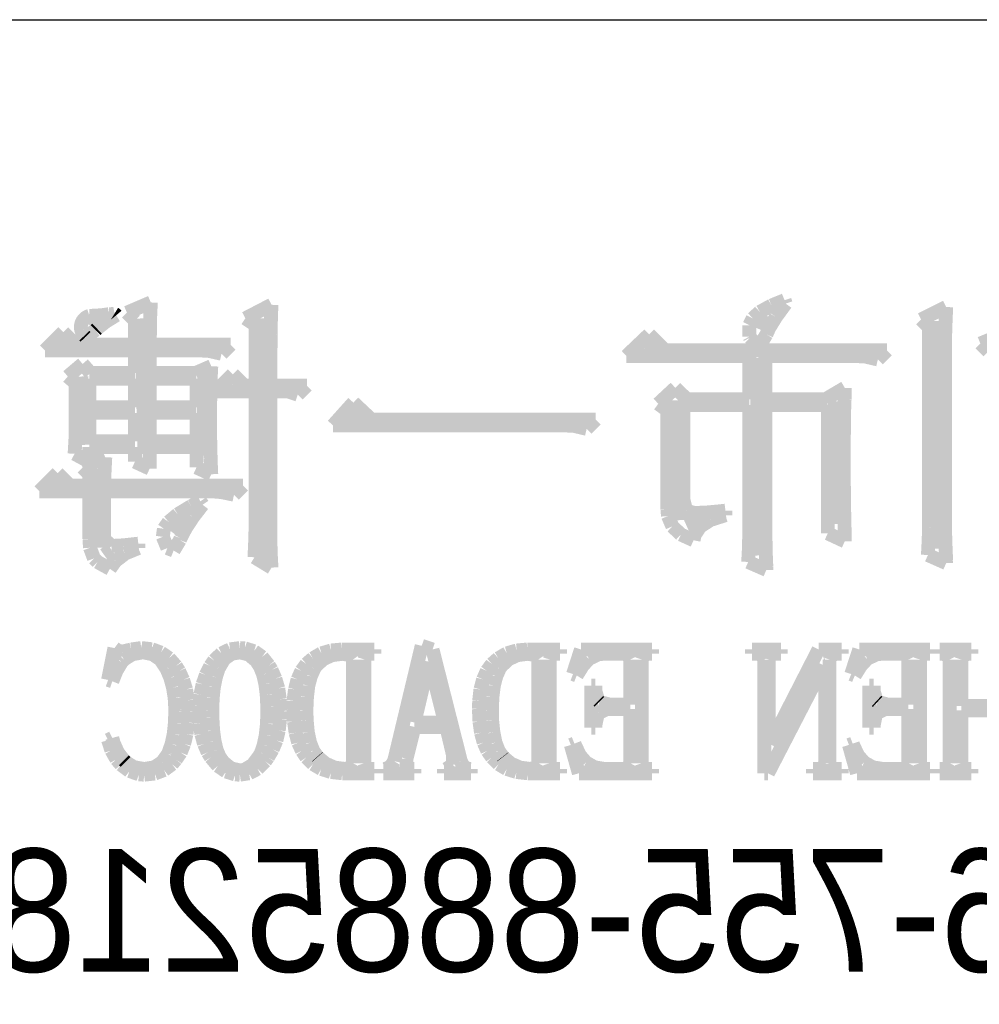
# Model space of a CAD drawing. Extents: x -19 to 391, y -43 to 244.
# Tile 7 of 34: x 0.55 to 7.58, y -34.89 to -27.68. Entities that reach past the tile are written whole.
import ezdxf

# ---------------------------------------------------------------- set-up
doc = ezdxf.new("R2010")
doc.units = 0
doc.layers.add('BOARD_GEOMETRY_SILKSCREEN_B', color=1, linetype='CONTINUOUS')

msp = doc.modelspace()

# ---------------------------------------------------------------- linework, layer by layer
at = {"layer": 'BOARD_GEOMETRY_SILKSCREEN_B'}
msp.add_lwpolyline([(-14.05001, -27.67965), (38.450012, -27.67965), (38.450012, -38.179756)], dxfattribs=at)
for points, const_width in [([(1.5113, -29.750766), (1.336294, -29.825696)], 0.1016), ([(1.506982, -29.839158), (1.5113, -29.750766)], 0.1016), ([(6.150864, -29.734256), (6.055106, -29.773372)], 0.1016), ([(6.087364, -29.857954), (6.159246, -29.759402)], 0.1016), ([(6.159246, -29.759402), (6.150864, -29.734256)], 0.1016), ([(1.336294, -29.825696), (1.394714, -29.883862)], 0.1016), ([(2.394966, -29.767784), (2.203196, -29.867352)], 0.1016), ([(2.389886, -29.897578), (2.391918, -29.82468)], 0.1016), ([(2.391918, -29.82468), (2.394966, -29.767784)], 0.1016), ([(5.969508, -29.820362), (5.917692, -29.867352)], 0.1016), ([(6.055106, -29.773372), (5.969508, -29.820362)], 0.1016), ([(7.333996, -29.784294), (7.1501, -29.875988)], 0.1016), ([(7.32917, -29.904182), (7.333996, -29.784294)], 0.1016), ([(1.108202, -29.877258), (1.064768, -29.917898)], 0.127), ([(1.117092, -29.94279), (1.1811, -29.89199)], 0.1016), ([(1.1811, -29.89199), (1.257808, -29.844492)], 0.1016), ([(1.394714, -29.883862), (1.394714, -30.060392)], 0.1016), ([(1.453134, -29.86786), (1.478026, -30.859984)], 0.127), ([(1.504696, -29.936186), (1.506982, -29.839158)], 0.1016), ([(2.203196, -29.867352), (2.27838, -29.91739)], 0.1016), ([(2.336038, -29.86786), (2.336038, -31.605982)], 0.127), ([(2.38887, -29.987494), (2.389886, -29.897578)], 0.1016), ([(5.917692, -29.867352), (5.8928, -29.91739)], 0.1016), ([(6.023102, -29.850588), (5.97789, -29.952188)], 0.127), ([(6.038342, -29.937964), (6.087364, -29.857954)], 0.1016), ([(7.1501, -29.875988), (7.20852, -29.934154)], 0.1016), ([(7.263892, -29.886656), (7.283704, -31.555182)], 0.127), ([(7.326122, -30.000702), (7.32917, -29.904182)], 0.1016), ([(0.869696, -29.968698), (0.7366, -30.101794)], 0.1016), ([(0.961644, -30.060392), (0.869696, -29.968698)], 0.1016), ([(1.033272, -30.002988), (1.106678, -29.95295)], 0.1016), ([(1.106678, -29.95295), (1.117092, -29.94279)], 0.1016), ([(1.503934, -30.041596), (1.504696, -29.936186)], 0.1016), ([(2.27838, -29.91739), (2.27838, -30.359858)], 0.1016), ([(5.8928, -29.91739), (5.8928, -30.001464)], 0.1016), ([(6.017514, -29.984954), (6.038342, -29.937964)], 0.1016), ([(7.20852, -29.934154), (7.20852, -31.396686)], 0.1016), ([(7.767574, -29.976572), (7.584186, -30.051756)], 0.1016), ([(0.88138, -30.05455), (0.853186, -30.035754)], 0.127), ([(1.024636, -29.994098), (1.033272, -30.002988)], 0.1016), ([(1.502918, -30.060392), (1.503934, -30.041596)], 0.1016), ([(2.3876, -30.090872), (2.38887, -29.987494)], 0.1016), ([(5.159502, -29.984954), (4.993386, -30.143196)], 0.1016), ([(5.276342, -30.101794), (5.159502, -29.984954)], 0.1016), ([(5.8928, -30.001464), (5.896864, -30.009084)], 0.1016), ([(5.896864, -30.009084), (5.959094, -30.068266)], 0.1016), ([(5.969508, -30.066488), (6.017514, -29.984954)], 0.1016), ([(7.326122, -31.436056), (7.326122, -30.000702)], 0.1016), ([(7.584186, -30.051756), (7.642606, -30.109668)], 0.1016), ([(0.7366, -30.101794), (1.394714, -30.101794)], 0.1016), ([(1.394714, -30.060392), (0.961644, -30.060392)], 0.1016), ([(1.394714, -30.101794), (1.394714, -30.268164)], 0.1016), ([(2.095246, -30.060392), (1.502918, -30.060392)], 0.1016), ([(1.502918, -30.268164), (1.502918, -30.101794)], 0.1016), ([(1.502918, -30.101794), (1.862074, -30.101794)], 0.1016), ([(1.862074, -30.101794), (1.937004, -30.105858)], 0.1016), ([(1.937004, -30.105858), (2.028698, -30.126686)], 0.1016), ([(2.028698, -30.126686), (2.095246, -30.060392)], 0.1016), ([(2.386584, -30.212284), (2.3876, -30.090872)], 0.1016), ([(5.210302, -30.089094), (5.124704, -30.079696)], 0.127), ([(6.900418, -30.101794), (5.276342, -30.101794)], 0.1016), ([(5.959094, -30.068266), (5.969508, -30.066488)], 0.1016), ([(6.833616, -30.168596), (6.900418, -30.101794)], 0.1016), ([(4.993386, -30.143196), (5.8928, -30.143196)], 0.1016), ([(5.8928, -30.143196), (5.8928, -30.45968)], 0.1016), ([(5.957824, -30.15869), (5.986272, -31.603696)], 0.127), ([(6.009386, -30.45968), (6.009386, -30.143196)], 0.1016), ([(6.009386, -30.143196), (6.667246, -30.143196)], 0.1016), ([(6.667246, -30.143196), (6.743192, -30.14726)], 0.1016), ([(6.743192, -30.14726), (6.833616, -30.168596)], 0.1016), ([(1.011682, -30.201362), (0.903224, -30.293056)], 0.1016), ([(1.069594, -30.268164), (1.011682, -30.201362)], 0.1016), ([(1.394714, -30.268164), (1.069594, -30.268164)], 0.1016), ([(1.837182, -30.268164), (1.502918, -30.268164)], 0.1016), ([(1.953768, -30.217872), (1.837182, -30.268164)], 0.1016), ([(1.949196, -30.30855), (1.953768, -30.217872)], 0.1016), ([(2.386584, -30.359858), (2.386584, -30.212284)], 0.1016), ([(0.903224, -30.293056), (0.961644, -30.343094)], 0.1016), ([(0.990092, -30.294072), (1.018032, -30.794452)], 0.127), ([(1.061466, -30.5181), (1.061466, -30.309566)], 0.1016), ([(1.061466, -30.309566), (1.394714, -30.309566)], 0.1016), ([(1.394714, -30.309566), (1.394714, -30.5181)], 0.1016), ([(1.502918, -30.5181), (1.502918, -30.309566)], 0.1016), ([(1.502918, -30.309566), (1.84531, -30.309566)], 0.1016), ([(1.84531, -30.309566), (1.84531, -30.5181)], 0.1016), ([(1.91643, -30.29077), (1.907032, -30.872176)], 0.127), ([(1.947418, -30.4038), (1.949196, -30.30855)], 0.1016), ([(2.111502, -30.2768), (1.987042, -30.40126)], 0.1016), ([(2.195068, -30.359858), (2.111502, -30.2768)], 0.1016), ([(0.961644, -30.343094), (0.961644, -30.661356)], 0.1016), ([(1.945386, -30.503368), (1.947418, -30.4038)], 0.1016), ([(1.987042, -30.40126), (2.27838, -30.40126)], 0.1016), ([(2.27838, -30.359858), (2.195068, -30.359858)], 0.1016), ([(2.27838, -30.40126), (2.27838, -31.325566)], 0.1016), ([(2.653284, -30.359858), (2.386584, -30.359858)], 0.1016), ([(2.386584, -31.442152), (2.386584, -30.40126)], 0.1016), ([(2.386584, -30.40126), (2.511298, -30.40126)], 0.1016), ([(2.511298, -30.40126), (2.586482, -30.426152)], 0.1016), ([(2.586482, -30.426152), (2.653284, -30.359858)], 0.1016), ([(5.351272, -30.376368), (5.226304, -30.492954)], 0.1016), ([(5.434584, -30.45968), (5.351272, -30.376368)], 0.1016), ([(6.591808, -30.376368), (6.450584, -30.45968)], 0.1016), ([(6.590284, -30.457902), (6.591808, -30.376368)], 0.1016), ([(2.994406, -30.484572), (2.8448, -30.651196)], 0.1016), ([(3.127502, -30.609794), (2.994406, -30.484572)], 0.1016), ([(5.345938, -30.4673), (5.368544, -31.345886)], 0.127), ([(5.8928, -30.45968), (5.434584, -30.45968)], 0.1016), ([(6.450584, -30.45968), (6.009386, -30.45968)], 0.1016), ([(6.53288, -30.47619), (6.535674, -31.373572)], 0.127), ([(6.586982, -30.547056), (6.590284, -30.457902)], 0.1016), ([(1.394714, -30.5181), (1.061466, -30.5181)], 0.1016), ([(1.84531, -30.5181), (1.502918, -30.5181)], 0.1016), ([(1.945386, -30.699964), (1.945386, -30.503368)], 0.1016), ([(5.226304, -30.492954), (5.293106, -30.542992)], 0.1016), ([(5.293106, -30.542992), (5.293106, -31.267654)], 0.1016), ([(5.409692, -31.19247), (5.409692, -30.50159)], 0.1016), ([(5.409692, -30.50159), (5.8928, -30.50159)], 0.1016), ([(5.8928, -30.50159), (5.8928, -31.359094)], 0.1016), ([(6.009386, -31.301182), (6.009386, -30.50159)], 0.1016), ([(6.009386, -30.50159), (6.467094, -30.50159)], 0.1016), ([(6.467094, -30.50159), (6.467094, -31.442152)], 0.1016), ([(6.585966, -30.644084), (6.586982, -30.547056)], 0.1016), ([(1.061466, -30.767782), (1.061466, -30.559756)], 0.1016), ([(1.061466, -30.559756), (1.394714, -30.559756)], 0.1016), ([(1.394714, -30.559756), (1.394714, -30.767782)], 0.1016), ([(1.502918, -30.767782), (1.502918, -30.559756)], 0.1016), ([(1.502918, -30.559756), (1.84531, -30.559756)], 0.1016), ([(1.84531, -30.559756), (1.84531, -30.767782)], 0.1016), ([(3.054096, -30.581854), (2.953004, -30.574996)], 0.127), ([(4.768596, -30.609794), (3.127502, -30.609794)], 0.1016), ([(4.701794, -30.676596), (4.768596, -30.609794)], 0.1016), ([(0.961644, -30.661356), (0.959104, -30.756352)], 0.1016), ([(1.946402, -30.797754), (1.945386, -30.699964)], 0.1016), ([(2.8448, -30.651196), (4.53517, -30.651196)], 0.1016), ([(4.53517, -30.651196), (4.6101, -30.65526)], 0.1016), ([(4.6101, -30.65526), (4.701794, -30.676596)], 0.1016), ([(6.584696, -30.74797), (6.585966, -30.644084)], 0.1016), ([(0.959104, -30.756352), (0.953008, -30.859476)], 0.1016), ([(1.394714, -30.767782), (1.061466, -30.767782)], 0.1016), ([(1.84531, -30.767782), (1.502918, -30.767782)], 0.1016), ([(6.583934, -30.859476), (6.584696, -30.74797)], 0.1016), ([(1.061466, -30.917896), (1.061466, -30.809692)], 0.1016), ([(1.061466, -30.809692), (1.394714, -30.809692)], 0.1016), ([(1.394714, -30.809692), (1.394714, -30.917896)], 0.1016), ([(1.502918, -30.96768), (1.502918, -30.809692)], 0.1016), ([(1.502918, -30.809692), (1.84531, -30.809692)], 0.1016), ([(1.84531, -30.809692), (1.84531, -30.959552)], 0.1016), ([(1.949196, -30.894782), (1.946402, -30.797754)], 0.1016), ([(0.953008, -30.859476), (1.061466, -30.917896)], 0.1016), ([(1.177798, -30.884368), (1.011682, -30.959552)], 0.1016), ([(1.172972, -30.978856), (1.177798, -30.884368)], 0.1016), ([(1.394714, -30.917896), (1.502918, -30.96768)], 0.1016), ([(1.952498, -30.990794), (1.949196, -30.894782)], 0.1016), ([(6.583934, -30.876494), (6.583934, -30.859476)], 0.1016), ([(6.584696, -30.971998), (6.583934, -30.876494)], 0.1016), ([(1.011682, -30.959552), (1.061466, -31.00959)], 0.1016), ([(1.114298, -30.968696), (1.13919, -31.5468)], 0.127), ([(1.16967, -31.07817), (1.172972, -30.978856)], 0.1016), ([(1.84531, -30.959552), (1.953768, -31.00959)], 0.1016), ([(1.953768, -31.00959), (1.952498, -30.990794)], 0.1016), ([(6.584696, -31.068772), (6.584696, -30.971998)], 0.1016), ([(0.828294, -31.000954), (0.695198, -31.13405)], 0.1016), ([(0.919988, -31.092902), (0.828294, -31.000954)], 0.1016), ([(1.061466, -31.00959), (1.061466, -31.092902)], 0.1016), ([(0.695198, -31.13405), (1.061466, -31.13405)], 0.1016), ([(0.849376, -31.087568), (0.813816, -31.082996)], 0.127), ([(1.061466, -31.092902), (0.919988, -31.092902)], 0.1016), ([(1.061466, -31.13405), (1.061466, -31.484062)], 0.1016), ([(1.16967, -31.092902), (1.16967, -31.07817)], 0.1016), ([(2.186686, -31.092902), (1.16967, -31.092902)], 0.1016), ([(1.16967, -31.484062), (1.16967, -31.13405)], 0.1016), ([(1.16967, -31.13405), (1.953768, -31.13405)], 0.1016), ([(1.953768, -31.13405), (2.028698, -31.139892)], 0.1016), ([(2.120138, -31.159196), (2.186686, -31.092902)], 0.1016), ([(6.585966, -31.1658), (6.584696, -31.068772)], 0.1016), ([(1.873504, -31.207456), (1.806702, -31.242762)], 0.1016), ([(1.890268, -31.232602), (1.873504, -31.207456)], 0.1016), ([(2.028698, -31.139892), (2.120138, -31.159196)], 0.1016), ([(5.43052, -31.277052), (5.409692, -31.19247)], 0.1016), ([(6.586982, -31.26359), (6.585966, -31.1658)], 0.1016), ([(1.806702, -31.242762), (1.707896, -31.30296)], 0.1016), ([(1.820672, -31.322772), (1.890268, -31.232602)], 0.1016), ([(5.293106, -31.267654), (5.29717, -31.315152)], 0.1016), ([(5.493004, -31.2928), (5.43052, -31.277052)], 0.1016), ([(5.717794, -31.275782), (5.681472, -31.2801)], 0.1016), ([(5.717794, -31.309056), (5.717794, -31.275782)], 0.1016), ([(6.589014, -31.360872), (6.586982, -31.26359)], 0.1016), ([(1.707896, -31.30296), (1.641602, -31.358586)], 0.1016), ([(1.761236, -31.341568), (1.682496, -31.4452)], 0.127), ([(1.76657, -31.405068), (1.820672, -31.322772)], 0.1016), ([(2.27838, -31.325566), (2.277364, -31.4198)], 0.1016), ([(5.29717, -31.315152), (5.329428, -31.391352)], 0.1016), ([(5.547106, -31.336996), (5.433822, -31.38805)], 0.127), ([(5.579364, -31.289498), (5.493004, -31.2928)], 0.1016), ([(5.532374, -31.393384), (5.607304, -31.344362)], 0.1016), ([(5.681472, -31.2801), (5.579364, -31.289498)], 0.1016), ([(5.607304, -31.344362), (5.717794, -31.309056)], 0.1016), ([(6.009894, -31.393384), (6.009386, -31.301182)], 0.1016), ([(1.606804, -31.40837), (1.59893, -31.467552)], 0.1016), ([(1.641602, -31.358586), (1.606804, -31.40837)], 0.1016), ([(1.728978, -31.477966), (1.76657, -31.405068)], 0.1016), ([(2.277364, -31.4198), (2.274316, -31.51759)], 0.1016), ([(5.329428, -31.391352), (5.391912, -31.450788)], 0.1016), ([(5.491988, -31.455868), (5.532374, -31.393384)], 0.1016), ([(5.8928, -31.359094), (5.891784, -31.456884)], 0.1016), ([(6.011418, -31.489396), (6.009894, -31.393384)], 0.1016), ([(6.5913, -31.45917), (6.589014, -31.360872)], 0.1016), ([(7.20852, -31.396686), (7.205472, -31.492698)], 0.1016), ([(1.061466, -31.484062), (1.065784, -31.547562)], 0.1016), ([(1.221994, -31.534862), (1.16967, -31.484062)], 0.1016), ([(1.59893, -31.467552), (1.632204, -31.550102)], 0.1016), ([(1.677924, -31.567882), (1.723898, -31.491682)], 0.1016), ([(1.723898, -31.491682), (1.728978, -31.477966)], 0.1016), ([(2.3876, -31.536386), (2.386584, -31.442152)], 0.1016), ([(5.391912, -31.450788), (5.484622, -31.492698)], 0.1016), ([(5.484622, -31.492698), (5.491988, -31.455868)], 0.1016), ([(5.891784, -31.456884), (5.889498, -31.553658)], 0.1016), ([(6.013196, -31.588202), (6.011418, -31.489396)], 0.1016), ([(6.467094, -31.442152), (6.591808, -31.500572)], 0.1016), ([(6.591808, -31.500572), (6.5913, -31.45917)], 0.1016), ([(7.205472, -31.492698), (7.200138, -31.600902)], 0.1016), ([(7.32917, -31.532068), (7.326122, -31.436056)], 0.1016), ([(1.065784, -31.547562), (1.094994, -31.625794)], 0.1016), ([(1.230884, -31.57347), (1.17729, -31.61157)], 0.127), ([(1.22809, -31.5341), (1.221994, -31.534862)], 0.1016), ([(1.310386, -31.529782), (1.22809, -31.5341)], 0.1016), ([(1.419606, -31.51759), (1.310386, -31.529782)], 0.1016), ([(1.324864, -31.588964), (1.419606, -31.550356)], 0.1016), ([(1.419606, -31.550356), (1.419606, -31.51759)], 0.1016), ([(1.632204, -31.550102), (1.677924, -31.567882)], 0.1016), ([(2.274316, -31.51759), (2.269998, -31.617158)], 0.1016), ([(2.390902, -31.633668), (2.3876, -31.536386)], 0.1016), ([(5.889498, -31.553658), (5.884418, -31.651702)], 0.1016), ([(7.333488, -31.640272), (7.32917, -31.532068)], 0.1016), ([(1.094994, -31.625794), (1.120902, -31.651702)], 0.1016), ([(1.251966, -31.645352), (1.324864, -31.588964)], 0.1016), ([(2.269998, -31.617158), (2.394966, -31.693358)], 0.1016), ([(2.394966, -31.693358), (2.390902, -31.633668)], 0.1016), ([(6.017514, -31.689294), (6.013196, -31.588202)], 0.1016), ([(7.200138, -31.600902), (7.333996, -31.660084)], 0.1016), ([(7.333996, -31.660084), (7.333488, -31.640272)], 0.1016), ([(1.120902, -31.651702), (1.21158, -31.701994)], 0.1016), ([(1.21158, -31.701994), (1.251966, -31.645352)], 0.1016), ([(5.884418, -31.651702), (6.017514, -31.709868)], 0.1016), ([(6.017514, -31.709868), (6.017514, -31.689294)], 0.1016), ([(1.2446, -32.282384), (1.197864, -32.515556)], 0.1016), ([(1.271778, -32.302958), (1.2446, -32.282384)], 0.1016), ([(1.441196, -32.282384), (1.367536, -32.292798)], 0.1016), ([(1.442466, -32.282384), (1.441196, -32.282384)], 0.1016), ([(1.517396, -32.290766), (1.442466, -32.282384)], 0.1016), ([(2.16281, -32.282384), (2.091182, -32.291782)], 0.1016), ([(2.199386, -32.28467), (2.16281, -32.282384)], 0.1016), ([(2.266696, -32.305498), (2.199386, -32.28467)], 0.1016), ([(3.494278, -32.265874), (3.292094, -33.11017)], 0.1016), ([(3.573272, -32.292798), (3.494278, -32.265874)], 0.1016), ([(1.30302, -32.308546), (1.271778, -32.302958)], 0.1016), ([(1.367536, -32.292798), (1.30302, -32.308546)], 0.1016), ([(1.314196, -32.366458), (1.373886, -32.328358)], 0.1016), ([(1.373886, -32.328358), (1.449832, -32.31388)], 0.1016), ([(1.449832, -32.31388), (1.457198, -32.31388)], 0.1016), ([(1.457198, -32.31388), (1.524508, -32.327342)], 0.1016), ([(1.585214, -32.315658), (1.517396, -32.290766)], 0.1016), ([(1.524508, -32.327342), (1.580896, -32.366458)], 0.1016), ([(1.644396, -32.356298), (1.585214, -32.315658)], 0.1016), ([(1.695196, -32.414464), (1.644396, -32.356298)], 0.1016), ([(2.028698, -32.321754), (1.974596, -32.373062)], 0.1016), ([(2.091182, -32.291782), (2.028698, -32.321754)], 0.1016), ([(2.047494, -32.363664), (2.101596, -32.324294)], 0.1016), ([(2.101596, -32.324294), (2.16281, -32.31388)], 0.1016), ([(2.16281, -32.31388), (2.227326, -32.329374)], 0.1016), ([(2.227326, -32.329374), (2.282698, -32.375856)], 0.1016), ([(2.32537, -32.347154), (2.266696, -32.305498)], 0.1016), ([(2.3749, -32.409384), (2.32537, -32.347154)], 0.1016), ([(2.697988, -32.357568), (2.649982, -32.39897)], 0.1016), ([(2.760472, -32.320992), (2.697988, -32.357568)], 0.1016), ([(2.831084, -32.300164), (2.760472, -32.320992)], 0.1016), ([(2.771902, -32.36468), (2.837434, -32.334454)], 0.1016), ([(2.910332, -32.292798), (2.831084, -32.300164)], 0.1016), ([(2.837434, -32.334454), (2.915412, -32.324294)], 0.1016), ([(3.148584, -32.292798), (2.910332, -32.292798)], 0.1016), ([(2.915412, -32.324294), (2.968498, -32.334454)], 0.1016), ([(2.968498, -32.334454), (2.990596, -32.366458)], 0.1016), ([(3.07467, -32.366458), (3.085084, -32.334454)], 0.1016), ([(3.085084, -32.334454), (3.117596, -32.324294)], 0.1016), ([(3.117596, -32.324294), (3.148584, -32.324294)], 0.1016), ([(3.148584, -32.324294), (3.148584, -32.292798)], 0.1016), ([(3.780536, -33.11017), (3.573272, -32.292798)], 0.1016), ([(4.055364, -32.357568), (4.008374, -32.39897)], 0.1016), ([(4.117594, -32.320992), (4.055364, -32.357568)], 0.1016), ([(4.18973, -32.300164), (4.117594, -32.320992)], 0.1016), ([(4.129278, -32.36468), (4.19481, -32.334454)], 0.1016), ([(4.267708, -32.292798), (4.18973, -32.300164)], 0.1016), ([(4.19481, -32.334454), (4.272788, -32.324294)], 0.1016), ([(4.50723, -32.292798), (4.267708, -32.292798)], 0.1016), ([(4.272788, -32.324294), (4.325874, -32.334454)], 0.1016), ([(4.325874, -32.334454), (4.347972, -32.366458)], 0.1016), ([(4.4323, -32.366458), (4.442206, -32.334454)], 0.1016), ([(4.442206, -32.334454), (4.474972, -32.324294)], 0.1016), ([(4.474972, -32.324294), (4.50723, -32.324294)], 0.1016), ([(4.50723, -32.324294), (4.50723, -32.292798)], 0.1016), ([(4.660138, -32.292798), (4.601972, -32.472884)], 0.1016), ([(5.180584, -32.292798), (4.660138, -32.292798)], 0.1016), ([(4.672584, -32.412686), (4.718304, -32.361378)], 0.1016), ([(4.718304, -32.361378), (4.787138, -32.328358)], 0.1016), ([(4.787138, -32.328358), (4.82473, -32.324294)], 0.1016), ([(4.82473, -32.324294), (4.973574, -32.324294)], 0.1016), ([(4.973574, -32.324294), (5.004816, -32.334454)], 0.1016), ([(5.004816, -32.334454), (5.021326, -32.366458)], 0.1016), ([(5.1054, -32.366458), (5.116068, -32.334454)], 0.1016), ([(5.116068, -32.334454), (5.153406, -32.324294)], 0.1016), ([(5.153406, -32.324294), (5.180584, -32.324294)], 0.1016), ([(5.180584, -32.324294), (5.180584, -32.292798)], 0.1016), ([(6.123686, -32.292798), (5.912104, -32.292798)], 0.1016), ([(5.912104, -32.292798), (5.912104, -32.324294)], 0.1016), ([(5.912104, -32.324294), (5.954014, -32.324294)], 0.1016), ([(5.954014, -32.324294), (5.986272, -32.334454)], 0.1016), ([(5.986272, -32.334454), (6.00202, -32.366458)], 0.1016), ([(6.034278, -32.366458), (6.044692, -32.334454)], 0.1016), ([(6.399784, -32.292798), (6.044692, -32.98698)], 0.1016), ([(6.044692, -32.334454), (6.082284, -32.324294)], 0.1016), ([(6.082284, -32.324294), (6.123686, -32.324294)], 0.1016), ([(6.123686, -32.324294), (6.123686, -32.292798)], 0.1016), ([(6.569202, -32.292798), (6.399784, -32.292798)], 0.1016), ([(6.479794, -32.366458), (6.490208, -32.334454)], 0.1016), ([(6.490208, -32.334454), (6.53288, -32.324294)], 0.1016), ([(6.53288, -32.324294), (6.569202, -32.324294)], 0.1016), ([(6.569202, -32.324294), (6.569202, -32.292798)], 0.1016), ([(6.697472, -32.292798), (6.638798, -32.472884)], 0.1016), ([(7.216394, -32.292798), (6.697472, -32.292798)], 0.1016), ([(6.708394, -32.412686), (6.755638, -32.361378)], 0.1016), ([(6.755638, -32.361378), (6.823202, -32.328358)], 0.1016), ([(6.823202, -32.328358), (6.86181, -32.324294)], 0.1016), ([(6.86181, -32.324294), (7.009638, -32.324294)], 0.1016), ([(7.009638, -32.324294), (7.041896, -32.334454)], 0.1016), ([(7.041896, -32.334454), (7.05739, -32.366458)], 0.1016), ([(7.142988, -32.366458), (7.152894, -32.334454)], 0.1016), ([(7.152894, -32.334454), (7.189724, -32.324294)], 0.1016), ([(7.189724, -32.324294), (7.216394, -32.324294)], 0.1016), ([(7.216394, -32.324294), (7.216394, -32.292798)], 0.1016), ([(7.5184, -32.292798), (7.285482, -32.292798)], 0.1016), ([(7.285482, -32.292798), (7.285482, -32.324294)], 0.1016), ([(7.285482, -32.324294), (7.30631, -32.324294)], 0.1016), ([(7.30631, -32.324294), (7.343394, -32.334454)], 0.1016), ([(7.343394, -32.334454), (7.359396, -32.366458)], 0.1016), ([(7.44474, -32.366458), (7.4549, -32.334454)], 0.1016), ([(7.4549, -32.334454), (7.497826, -32.324294)], 0.1016), ([(7.497826, -32.324294), (7.5184, -32.324294)], 0.1016), ([(7.5184, -32.324294), (7.5184, -32.292798)], 0.1016), ([(1.260094, -32.447992), (1.29794, -32.385254)], 0.1016), ([(1.29794, -32.385254), (1.314196, -32.366458)], 0.1016), ([(1.580896, -32.366458), (1.6256, -32.43326)], 0.1016), ([(1.6256, -32.43326), (1.62687, -32.435546)], 0.1016), ([(1.71831, -32.451294), (1.695196, -32.414464)], 0.1016), ([(1.945386, -32.414464), (1.914144, -32.47898)], 0.1016), ([(1.974596, -32.373062), (1.945386, -32.414464)], 0.1016), ([(2.0066, -32.434276), (2.008886, -32.429958)], 0.1016), ([(2.008886, -32.429958), (2.047494, -32.363664)], 0.1016), ([(2.282698, -32.375856), (2.310638, -32.419798)], 0.1016), ([(2.310638, -32.419798), (2.333498, -32.476186)], 0.1016), ([(2.394966, -32.442658), (2.3749, -32.409384)], 0.1016), ([(2.649982, -32.39897), (2.613406, -32.44977)], 0.1016), ([(2.68224, -32.489648), (2.707386, -32.43326)], 0.1016), ([(2.707386, -32.43326), (2.719832, -32.414464)], 0.1016), ([(2.719832, -32.414464), (2.771902, -32.36468)], 0.1016), ([(2.990596, -32.366458), (2.990596, -33.125664)], 0.1016), ([(3.07467, -33.125664), (3.07467, -32.366458)], 0.1016), ([(3.441192, -32.827976), (3.546094, -32.38246)], 0.1016), ([(3.546094, -32.38246), (3.552698, -32.38246)], 0.1016), ([(3.552698, -32.38246), (3.663696, -32.827976)], 0.1016), ([(4.008374, -32.39897), (3.971036, -32.44977)], 0.1016), ([(4.03987, -32.489648), (4.064508, -32.43326)], 0.1016), ([(4.064508, -32.43326), (4.077208, -32.414464)], 0.1016), ([(4.077208, -32.414464), (4.129278, -32.36468)], 0.1016), ([(4.347972, -32.366458), (4.347972, -33.125664)], 0.1016), ([(4.4323, -33.125664), (4.4323, -32.366458)], 0.1016), ([(4.628896, -32.483298), (4.672584, -32.412686)], 0.1016), ([(5.021326, -32.366458), (5.021326, -32.695896)], 0.1016), ([(5.1054, -33.125664), (5.1054, -32.366458)], 0.1016), ([(6.00202, -32.366458), (6.00202, -33.199578)], 0.1016), ([(6.029198, -33.199578), (6.437122, -32.409384)], 0.1016), ([(6.034278, -32.98698), (6.034278, -32.366458)], 0.1016), ([(6.437122, -32.409384), (6.447536, -32.409384)], 0.1016), ([(6.447536, -32.409384), (6.447536, -33.125664)], 0.1016), ([(6.479794, -33.125664), (6.479794, -32.366458)], 0.1016), ([(6.664706, -32.483298), (6.708394, -32.412686)], 0.1016), ([(7.05739, -32.366458), (7.05739, -32.695896)], 0.1016), ([(7.142988, -33.125664), (7.142988, -32.366458)], 0.1016), ([(7.359396, -32.366458), (7.359396, -33.125664)], 0.1016), ([(7.44474, -32.706056), (7.44474, -32.366458)], 0.1016), ([(1.229106, -32.52597), (1.260094, -32.447992)], 0.1016), ([(1.62687, -32.435546), (1.653794, -32.500062)], 0.1016), ([(1.653794, -32.500062), (1.673606, -32.571944)], 0.1016), ([(1.74752, -32.515556), (1.71831, -32.451294)], 0.1016), ([(1.914144, -32.47898), (1.890268, -32.548068)], 0.1016), ([(1.97231, -32.568896), (1.987042, -32.49676)], 0.1016), ([(1.987042, -32.49676), (2.0066, -32.434276)], 0.1016), ([(2.333498, -32.476186), (2.349246, -32.54375)], 0.1016), ([(2.422906, -32.507174), (2.394966, -32.442658)], 0.1016), ([(2.613406, -32.44977), (2.585466, -32.512254)], 0.1016), ([(2.664206, -32.558482), (2.68224, -32.489648)], 0.1016), ([(3.971036, -32.44977), (3.943604, -32.512254)], 0.1016), ([(4.02209, -32.558482), (4.03987, -32.489648)], 0.1016), ([(4.601972, -32.472884), (4.628896, -32.483298)], 0.1016), ([(6.638798, -32.472884), (6.664706, -32.483298)], 0.1016), ([(1.197864, -32.515556), (1.229106, -32.52597)], 0.1016), ([(1.673606, -32.571944), (1.685798, -32.648652)], 0.1016), ([(1.769364, -32.586168), (1.74752, -32.515556)], 0.1016), ([(1.890268, -32.548068), (1.87452, -32.622998)], 0.1016), ([(1.964182, -32.648652), (1.97231, -32.568896)], 0.1016), ([(2.349246, -32.54375), (2.359406, -32.622998)], 0.1016), ([(2.443988, -32.578294), (2.422906, -32.507174)], 0.1016), ([(2.585466, -32.512254), (2.56667, -32.585152)], 0.1016), ([(2.6543, -32.641794), (2.664206, -32.558482)], 0.1016), ([(3.943604, -32.512254), (3.9243, -32.585152)], 0.1016), ([(4.011676, -32.641794), (4.02209, -32.558482)], 0.1016), ([(4.76631, -32.558482), (4.735068, -32.558482)], 0.1016), ([(4.735068, -32.558482), (4.735068, -32.865568)], 0.1016), ([(4.76631, -32.599884), (4.76631, -32.558482)], 0.1016), ([(6.803644, -32.558482), (6.771386, -32.558482)], 0.1016), ([(6.771386, -32.558482), (6.771386, -32.865568)], 0.1016), ([(6.803644, -32.599884), (6.803644, -32.558482)], 0.1016), ([(1.685798, -32.648652), (1.69037, -32.731964)], 0.1016), ([(1.78181, -32.664654), (1.769364, -32.586168)], 0.1016), ([(1.87452, -32.622998), (1.866138, -32.702754)], 0.1016), ([(1.96088, -32.738568), (1.964182, -32.648652)], 0.1016), ([(2.359406, -32.622998), (2.363724, -32.714184)], 0.1016), ([(2.455418, -32.657288), (2.443988, -32.578294)], 0.1016), ([(2.56667, -32.585152), (2.556002, -32.66948)], 0.1016), ([(2.649982, -32.738568), (2.6543, -32.641794)], 0.1016), ([(3.9243, -32.585152), (3.914902, -32.66948)], 0.1016), ([(4.008374, -32.738568), (4.011676, -32.641794)], 0.1016), ([(4.7879, -32.66948), (4.76631, -32.599884)], 0.1016), ([(6.824472, -32.66948), (6.803644, -32.599884)], 0.1016), ([(1.786128, -32.748982), (1.78181, -32.664654)], 0.1016), ([(1.866138, -32.702754), (1.866138, -32.743648)], 0.1016), ([(2.363724, -32.714184), (2.363724, -32.738568)], 0.1016), ([(2.459482, -32.743648), (2.455418, -32.657288)], 0.1016), ([(2.556002, -32.66948), (2.55524, -32.728154)], 0.1016), ([(3.914902, -32.66948), (3.91287, -32.728154)], 0.1016), ([(4.794504, -32.676084), (4.7879, -32.66948)], 0.1016), ([(4.866894, -32.695896), (4.794504, -32.676084)], 0.1016), ([(5.021326, -32.695896), (4.866894, -32.695896)], 0.1016), ([(6.831584, -32.676084), (6.824472, -32.66948)], 0.1016), ([(6.903466, -32.695896), (6.831584, -32.676084)], 0.1016), ([(7.05739, -32.695896), (6.903466, -32.695896)], 0.1016), ([(7.758176, -32.706056), (7.44474, -32.706056)], 0.1016), ([(1.69037, -32.743648), (1.687068, -32.833056)], 0.1016), ([(1.69037, -32.731964), (1.69037, -32.743648)], 0.1016), ([(1.782826, -32.828992), (1.786128, -32.748982)], 0.1016), ([(1.866138, -32.743648), (1.869186, -32.832294)], 0.1016), ([(1.961896, -32.79267), (1.96088, -32.738568)], 0.1016), ([(1.96723, -32.886396), (1.961896, -32.79267)], 0.1016), ([(2.363724, -32.738568), (2.361692, -32.836358)], 0.1016), ([(2.457196, -32.8041), (2.459482, -32.743648)], 0.1016), ([(2.55524, -32.728154), (2.559304, -32.820356)], 0.1016), ([(2.652268, -32.810196), (2.649982, -32.738568)], 0.1016), ([(3.91287, -32.728154), (3.916934, -32.820356)], 0.1016), ([(4.009644, -32.810196), (4.008374, -32.738568)], 0.1016), ([(4.76631, -32.84474), (4.781804, -32.768794)], 0.1016), ([(4.781804, -32.768794), (4.7879, -32.759396)], 0.1016), ([(4.7879, -32.759396), (4.8514, -32.728154)], 0.1016), ([(4.8514, -32.728154), (5.021326, -32.728154)], 0.1016), ([(5.021326, -32.728154), (5.021326, -33.125664)], 0.1016), ([(6.803644, -32.84474), (6.819138, -32.768794)], 0.1016), ([(6.819138, -32.768794), (6.824472, -32.759396)], 0.1016), ([(6.824472, -32.759396), (6.887972, -32.728154)], 0.1016), ([(6.887972, -32.728154), (7.05739, -32.728154)], 0.1016), ([(7.05739, -32.728154), (7.05739, -33.125664)], 0.1016), ([(7.44474, -33.125664), (7.44474, -32.738568)], 0.1016), ([(7.44474, -32.738568), (7.758176, -32.738568)], 0.1016), ([(1.687068, -32.833056), (1.678686, -32.913066)], 0.1016), ([(1.772412, -32.91205), (1.782826, -32.828992)], 0.1016), ([(1.869186, -32.832294), (1.88087, -32.91205)], 0.1016), ([(2.361692, -32.836358), (2.352294, -32.920686)], 0.1016), ([(2.447798, -32.88538), (2.457196, -32.8041)], 0.1016), ([(2.559304, -32.820356), (2.570988, -32.902652)], 0.1016), ([(2.660396, -32.899858), (2.652268, -32.810196)], 0.1016), ([(3.382772, -33.093152), (3.441192, -32.85998)], 0.1016), ([(3.663696, -32.827976), (3.441192, -32.827976)], 0.1016), ([(3.441192, -32.85998), (3.674364, -32.85998)], 0.1016), ([(3.674364, -32.85998), (3.72237, -33.062164)], 0.1016), ([(3.916934, -32.820356), (3.928364, -32.902652)], 0.1016), ([(4.019042, -32.899858), (4.009644, -32.810196)], 0.1016), ([(4.735068, -32.865568), (4.76631, -32.865568)], 0.1016), ([(4.76631, -32.865568), (4.76631, -32.84474)], 0.1016), ([(6.771386, -32.865568), (6.803644, -32.865568)], 0.1016), ([(6.803644, -32.865568), (6.803644, -32.84474)], 0.1016), ([(1.678686, -32.913066), (1.663192, -32.985202)], 0.1016), ([(1.754886, -32.985202), (1.772412, -32.91205)], 0.1016), ([(1.88087, -32.91205), (1.900682, -32.984186)], 0.1016), ([(1.977644, -32.964374), (1.96723, -32.886396)], 0.1016), ([(2.352294, -32.920686), (2.337816, -32.991298)], 0.1016), ([(2.430272, -32.959294), (2.447798, -32.88538)], 0.1016), ([(2.570988, -32.902652), (2.589784, -32.974788)], 0.1016), ([(2.676906, -32.974788), (2.660396, -32.899858)], 0.1016), ([(3.928364, -32.902652), (3.948176, -32.974788)], 0.1016), ([(4.034536, -32.974788), (4.019042, -32.899858)], 0.1016), ([(1.229106, -32.940498), (1.197864, -32.955992)], 0.1016), ([(1.197864, -32.955992), (1.222502, -33.031684)], 0.1016), ([(1.238504, -32.976566), (1.229106, -32.940498)], 0.1016), ([(1.269746, -33.04667), (1.238504, -32.976566)], 0.1016), ([(1.663192, -32.985202), (1.641094, -33.047686)], 0.1016), ([(1.729994, -33.047686), (1.754886, -32.985202)], 0.1016), ([(1.900682, -32.984186), (1.927606, -33.04667)], 0.1016), ([(1.993138, -33.02889), (1.977644, -32.964374)], 0.1016), ([(2.337816, -32.991298), (2.318004, -33.049464)], 0.1016), ([(2.403094, -33.024572), (2.430272, -32.959294)], 0.1016), ([(2.589784, -32.974788), (2.617724, -33.03524)], 0.1016), ([(2.70002, -33.03397), (2.676906, -32.974788)], 0.1016), ([(3.948176, -32.974788), (3.9751, -33.03524)], 0.1016), ([(4.057396, -33.03397), (4.034536, -32.974788)], 0.1016), ([(4.612386, -32.982154), (4.586224, -32.992568)], 0.1016), ([(4.586224, -32.992568), (4.644644, -33.199578)], 0.1016), ([(4.617466, -32.995362), (4.612386, -32.982154)], 0.1016), ([(4.652772, -33.069276), (4.617466, -32.995362)], 0.1016), ([(6.044692, -32.98698), (6.034278, -32.98698)], 0.1016), ([(6.649466, -32.982154), (6.622288, -32.992568)], 0.1016), ([(6.622288, -32.992568), (6.680708, -33.199578)], 0.1016), ([(6.653784, -32.995362), (6.649466, -32.982154)], 0.1016), ([(6.68909, -33.069276), (6.653784, -32.995362)], 0.1016), ([(1.222502, -33.031684), (1.259332, -33.09747)], 0.1016), ([(1.314196, -33.104582), (1.269746, -33.04667)], 0.1016), ([(1.637284, -33.057084), (1.594104, -33.118298)], 0.1016), ([(1.641094, -33.047686), (1.637284, -33.057084)], 0.1016), ([(1.695196, -33.098486), (1.729994, -33.047686)], 0.1016), ([(1.927606, -33.04667), (1.950466, -33.082992)], 0.1016), ([(2.013966, -33.077658), (1.993138, -33.02889)], 0.1016), ([(2.041144, -33.117282), (2.013966, -33.077658)], 0.1016), ([(2.305304, -33.072578), (2.25552, -33.138872)], 0.1016), ([(2.318004, -33.049464), (2.305304, -33.072578)], 0.1016), ([(2.368804, -33.082992), (2.403094, -33.024572)], 0.1016), ([(2.617724, -33.03524), (2.649982, -33.082992)], 0.1016), ([(2.730246, -33.077658), (2.70002, -33.03397)], 0.1016), ([(2.732278, -33.079944), (2.730246, -33.077658)], 0.1016), ([(2.789682, -33.128458), (2.732278, -33.079944)], 0.1016), ([(3.72237, -33.062164), (3.72237, -33.136078)], 0.1016), ([(3.9751, -33.03524), (4.008374, -33.082992)], 0.1016), ([(4.087622, -33.077658), (4.057396, -33.03397)], 0.1016), ([(4.0894, -33.079944), (4.087622, -33.077658)], 0.1016), ([(4.146804, -33.128458), (4.0894, -33.079944)], 0.1016), ([(4.69773, -33.120584), (4.652772, -33.069276)], 0.1016), ([(6.733794, -33.120584), (6.68909, -33.069276)], 0.1016), ([(1.259332, -33.09747), (1.292606, -33.136078)], 0.1016), ([(1.292606, -33.136078), (1.35509, -33.183068)], 0.1016), ([(1.32588, -33.116266), (1.314196, -33.104582)], 0.1016), ([(1.387094, -33.154874), (1.32588, -33.116266)], 0.1016), ([(1.594104, -33.118298), (1.536192, -33.15589)], 0.1016), ([(1.608074, -33.175702), (1.666494, -33.132776)], 0.1016), ([(1.666494, -33.132776), (1.695196, -33.098486)], 0.1016), ([(1.950466, -33.082992), (2.002536, -33.145476)], 0.1016), ([(2.002536, -33.145476), (2.061972, -33.186878)], 0.1016), ([(2.097278, -33.163256), (2.041144, -33.117282)], 0.1016), ([(2.25552, -33.138872), (2.1971, -33.17367)], 0.1016), ([(2.292604, -33.167066), (2.34823, -33.112202)], 0.1016), ([(2.34823, -33.112202), (2.368804, -33.082992)], 0.1016), ([(2.649982, -33.082992), (2.699004, -33.132776)], 0.1016), ([(2.699004, -33.132776), (2.759202, -33.168082)], 0.1016), ([(2.85623, -33.157668), (2.789682, -33.128458)], 0.1016), ([(2.990596, -33.125664), (2.973832, -33.156652)], 0.1016), ([(3.085084, -33.156652), (3.07467, -33.125664)], 0.1016), ([(3.26517, -33.151572), (3.228594, -33.168082)], 0.1016), ([(3.292094, -33.11017), (3.26517, -33.151572)], 0.1016), ([(3.382772, -33.151572), (3.382772, -33.093152)], 0.1016), ([(3.419094, -33.168082), (3.382772, -33.151572)], 0.1016), ([(3.72237, -33.136078), (3.674364, -33.168082)], 0.1016), ([(3.801364, -33.151572), (3.780536, -33.11017)], 0.1016), ([(3.838702, -33.168082), (3.801364, -33.151572)], 0.1016), ([(4.008374, -33.082992), (4.057396, -33.132776)], 0.1016), ([(4.057396, -33.132776), (4.116832, -33.168082)], 0.1016), ([(4.213606, -33.157668), (4.146804, -33.128458)], 0.1016), ([(4.347972, -33.125664), (4.331208, -33.156652)], 0.1016), ([(4.442206, -33.156652), (4.4323, -33.125664)], 0.1016), ([(4.759706, -33.15589), (4.69773, -33.120584)], 0.1016), ([(5.021326, -33.125664), (5.004816, -33.156652)], 0.1016), ([(5.116068, -33.156652), (5.1054, -33.125664)], 0.1016), ([(6.447536, -33.125664), (6.431788, -33.156652)], 0.1016), ([(6.490208, -33.156652), (6.479794, -33.125664)], 0.1016), ([(6.796278, -33.15589), (6.733794, -33.120584)], 0.1016), ([(7.05739, -33.125664), (7.041896, -33.156652)], 0.1016), ([(7.152894, -33.156652), (7.142988, -33.125664)], 0.1016), ([(7.359396, -33.125664), (7.343394, -33.156652)], 0.1016), ([(7.4549, -33.156652), (7.44474, -33.125664)], 0.1016), ([(1.35509, -33.183068), (1.42367, -33.206944)], 0.1016), ([(1.462278, -33.168082), (1.387094, -33.154874)], 0.1016), ([(1.42367, -33.206944), (1.462278, -33.209992)], 0.1016), ([(1.463294, -33.168082), (1.462278, -33.168082)], 0.1016), ([(1.462278, -33.209992), (1.540002, -33.201356)], 0.1016), ([(1.536192, -33.15589), (1.463294, -33.168082)], 0.1016), ([(1.540002, -33.201356), (1.608074, -33.175702)], 0.1016), ([(2.061972, -33.186878), (2.12852, -33.20796)], 0.1016), ([(2.16281, -33.17875), (2.097278, -33.163256)], 0.1016), ([(2.12852, -33.20796), (2.16281, -33.209992)], 0.1016), ([(2.1971, -33.17367), (2.16281, -33.17875)], 0.1016), ([(2.16281, -33.209992), (2.230628, -33.199578)], 0.1016), ([(2.230628, -33.199578), (2.292604, -33.167066)], 0.1016), ([(2.759202, -33.168082), (2.830068, -33.19018)], 0.1016), ([(2.830068, -33.19018), (2.912364, -33.199578)], 0.1016), ([(2.932176, -33.168082), (2.85623, -33.157668)], 0.1016), ([(2.912364, -33.199578), (3.148584, -33.199578)], 0.1016), ([(2.973832, -33.156652), (2.932176, -33.168082)], 0.1016), ([(3.117596, -33.168082), (3.085084, -33.156652)], 0.1016), ([(3.148584, -33.168082), (3.117596, -33.168082)], 0.1016), ([(3.148584, -33.199578), (3.148584, -33.168082)], 0.1016), ([(3.228594, -33.168082), (3.2131, -33.168082)], 0.1016), ([(3.2131, -33.168082), (3.2131, -33.199578)], 0.1016), ([(3.2131, -33.199578), (3.441192, -33.199578)], 0.1016), ([(3.441192, -33.168082), (3.419094, -33.168082)], 0.1016), ([(3.441192, -33.199578), (3.441192, -33.168082)], 0.1016), ([(3.674364, -33.168082), (3.6576, -33.168082)], 0.1016), ([(3.6576, -33.168082), (3.6576, -33.199578)], 0.1016), ([(3.6576, -33.199578), (3.854196, -33.199578)], 0.1016), ([(3.854196, -33.168082), (3.838702, -33.168082)], 0.1016), ([(3.854196, -33.199578), (3.854196, -33.168082)], 0.1016), ([(4.116832, -33.168082), (4.187698, -33.19018)], 0.1016), ([(4.187698, -33.19018), (4.26974, -33.199578)], 0.1016), ([(4.289298, -33.168082), (4.213606, -33.157668)], 0.1016), ([(4.26974, -33.199578), (4.50723, -33.199578)], 0.1016), ([(4.331208, -33.156652), (4.289298, -33.168082)], 0.1016), ([(4.474972, -33.168082), (4.442206, -33.156652)], 0.1016), ([(4.50723, -33.168082), (4.474972, -33.168082)], 0.1016), ([(4.50723, -33.199578), (4.50723, -33.168082)], 0.1016), ([(4.644644, -33.199578), (5.180584, -33.199578)], 0.1016), ([(4.835144, -33.168082), (4.759706, -33.15589)], 0.1016), ([(4.973574, -33.168082), (4.835144, -33.168082)], 0.1016), ([(5.004816, -33.156652), (4.973574, -33.168082)], 0.1016), ([(5.148326, -33.168082), (5.116068, -33.156652)], 0.1016), ([(5.180584, -33.168082), (5.148326, -33.168082)], 0.1016), ([(5.180584, -33.199578), (5.180584, -33.168082)], 0.1016), ([(6.00202, -33.199578), (6.029198, -33.199578)], 0.1016), ([(6.399784, -33.168082), (6.357874, -33.168082)], 0.1016), ([(6.357874, -33.168082), (6.357874, -33.199578)], 0.1016), ([(6.357874, -33.199578), (6.569202, -33.199578)], 0.1016), ([(6.431788, -33.156652), (6.399784, -33.168082)], 0.1016), ([(6.5278, -33.168082), (6.490208, -33.156652)], 0.1016), ([(6.569202, -33.168082), (6.5278, -33.168082)], 0.1016), ([(6.569202, -33.199578), (6.569202, -33.168082)], 0.1016), ([(6.680708, -33.199578), (7.216394, -33.199578)], 0.1016), ([(6.872224, -33.168082), (6.796278, -33.15589)], 0.1016), ([(7.009638, -33.168082), (6.872224, -33.168082)], 0.1016), ([(7.041896, -33.156652), (7.009638, -33.168082)], 0.1016), ([(7.18439, -33.168082), (7.152894, -33.156652)], 0.1016), ([(7.216394, -33.168082), (7.18439, -33.168082)], 0.1016), ([(7.216394, -33.199578), (7.216394, -33.168082)], 0.1016), ([(7.312406, -33.168082), (7.285482, -33.168082)], 0.1016), ([(7.285482, -33.168082), (7.285482, -33.199578)], 0.1016), ([(7.285482, -33.199578), (7.5184, -33.199578)], 0.1016), ([(7.343394, -33.156652), (7.312406, -33.168082)], 0.1016), ([(7.492746, -33.168082), (7.4549, -33.156652)], 0.1016), ([(7.5184, -33.168082), (7.492746, -33.168082)], 0.1016), ([(7.5184, -33.199578), (7.5184, -33.168082)], 0.1016)]:
    msp.add_lwpolyline(points, dxfattribs=dict(at, const_width=const_width))
at = {"layer": 'BOARD_GEOMETRY_SILKSCREEN_B', "const_width": 0.1016}
for points in [[(1.204976, -29.836872, -0.038385), (1.060704, -29.849064)], [(1.245108, -29.83357, -0.03903), (1.204976, -29.836872)], [(1.245108, -29.83357, -0.082077), (1.257808, -29.844492)], [(1.002538, -29.955998, -0.414214), (1.060704, -29.849064)], [(1.024636, -29.994098, -0.123262), (1.002538, -29.955998)]]:
    msp.add_lwpolyline(points, format="xyb", dxfattribs=at)

# ---------------------------------------------------------------- texts
at = {"layer": 'BOARD_GEOMETRY_SILKSCREEN_B', "text_generation_flag": 2, "width": 0.927745}
msp.add_text('86-755-88852189', height=0.899922, dxfattribs=at).set_placement((8.536432, -34.652966))

doc.saveas('drawing.dxf')
